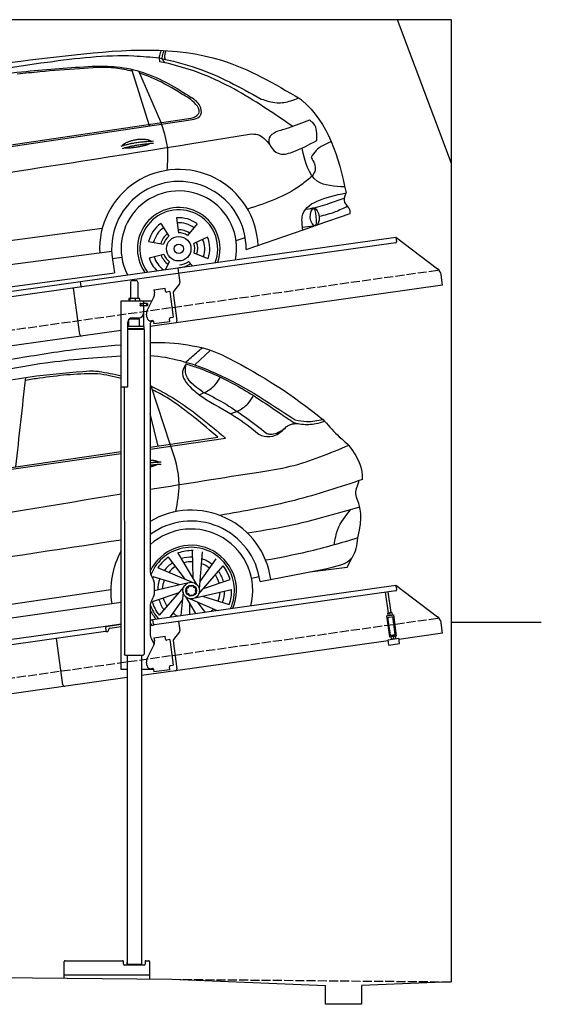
# Model space of a CAD drawing. Extents: x 524 to 6324, y 115 to 5590.
# Tile 3 of 3: x 3424 to 6324, y 115 to 5590. Entities that reach past the tile are written whole.
import ezdxf

# ---------------------------------------------------------------- set-up
doc = ezdxf.new("R2010")
doc.units = 0
doc.header["$LTSCALE"] = 10
doc.header["$MEASUREMENT"] = 0
doc.linetypes.add('GEN3', pattern=[6.25, 5, -1.25])
doc.layers.get('0').update_dxf_attribs({"linetype": 'CONTINUOUS'})
for name, color, linetype in [('3', 6, 'GEN3'), ('CAR', 1, 'CONTINUOUS'), ('SICHTBARE_KANTEN_DIN_', 7, 'CONTINUOUS')]:
    doc.layers.add(name, color=color, linetype=linetype)
doc.layers.add('AM_0', color=7, linetype='CONTINUOUS', lineweight=30)

# ---------------------------------------------------------------- blocks, each defined once
blk = doc.blocks.new('Car_K')
at = {"layer": 'CAR'}
for p, q in [((6164.8, 2977.2), (6066.2, 3291.5)), ((6251.6, 3328.5), (6222.3, 3334.3)), ((6227.4, 2999.5), (6106, 3280.8)), ((4395.3, 2725.6), (6371, 3016)), ((4457.7, 2723.8), (6379.4, 3009)), ((6400, 2878.8), (6721.1, 2932)), ((6314.8, 2466), (6325.8, 2382.9)), ((7078, 2518.3), (7033.7, 2512.4)), ((7097.5, 2427), (7280.2, 2490.6)), ((6228, 2434.9), (6272.4, 2363.7)), ((6430.7, 2432.2), (6376.7, 2368)), ((6702.2, 2289.4), (7078.6, 2420.4)), ((7088.7, 2421.6), (7015.7, 2413.2)), ((3981.4, 2150.9), (5902.5, 2408.8)), ((6487.1, 2359.3), (6411.4, 2323.1)), ((6646.2, 2340.6), (6697.1, 2356)), ((6160, 2335.1), (6242.5, 2319.9)), ((5954.6, 2278.4), (3966.6, 2017.9)), ((5958.2, 2240.3), (6010.5, 2246.7)), ((6162.8, 2243), (6244.2, 2263.2)), ((6490.7, 2238.6), (6413, 2270.1)), ((5959, 2235.1), (5969.5, 2160.9)), ((6253.6, 2178.8), (6276.6, 2221.2)), ((6404.1, 2198.9), (6381, 2223.2)), ((3987.9, 1892.3), (5969.5, 2160.9))]:
    blk.add_line(p, q, dxfattribs=at)
for radius in [67.9, 26.2]:
    blk.add_circle((6327.5, 2294.1), radius, dxfattribs=at)
for centre, radius, start, end in [((6328.2, 2294.5), 440.8, 2.3474, 183.225), ((6328.2, 2294.5), 373.9, 359.2176, 189.1412), ((6328.2, 2294.5), 321.3, 348.8956, 206.9157), ((6327.5, 2294.1), 229.5, 340.8187, 214.9011), ((6327.5, 2294.1), 216.8, 339.0715, 216.627), ((6327.5, 2294.1), 172.4, 53.2193, 94.2205), ((6327.5, 2294.1), 172.4, 125.2193, 166.2205), ((6327.5, 2294.1), 144.5, 125.86, 165.5798), ((6327.5, 2294.1), 144.5, 53.86, 93.5798), ((6328.2, 2294.5), 104.9, 127.8414, 164.3757), ((6327.5, 2294.1), 88.8, 128.352, 163.0878), ((6328.2, 2294.5), 104.9, 55.5455, 92.5344), ((6327.5, 2294.1), 88.8, 56.352, 91.0878), ((6327.5, 2294.1), 172.4, 341.2193, 22.2205), ((6327.5, 2294.1), 88.8, 344.352, 19.0878), ((6328.2, 2294.5), 104.9, 342.9932, 20.0652), ((6327.5, 2294.1), 144.5, 341.86, 21.5798), ((6327.5, 2294.1), 144.5, 197.86, 233.9391), ((6328.2, 2294.5), 104.9, 199.4717, 235.8081), ((6327.5, 2294.1), 88.8, 200.352, 235.0878), ((6327.5, 2294.1), 172.4, 197.2193, 225.0433), ((6328.2, 2294.5), 104.9, 270.9476, 307.6161), ((6327.5, 2294.1), 88.8, 272.352, 307.0878)]:
    blk.add_arc(centre, radius, start, end, dxfattribs=at)
blk.add_ellipse((7083.4, 2469.9), major_axis=(3.9, -48.6), ratio=0.501954, dxfattribs=at)
blk.add_ellipse((7084.2, 2470), major_axis=(-3.9, 48.6), ratio=0.168571, start_param=3.202195, end_param=6.343787, dxfattribs=at)
for points, degree, knots in [([(4960.4, 3268.4), (5220.3, 3306.4), (5747.3, 3383.4), (6478.6, 3434.2), (6859.6, 3211.3), (7001.7, 3128.2)], 3, [0, 0, 0, 0, 795.09308, 1612.404872, 2098.463299, 2098.463299, 2098.463299, 2098.463299]), ([(6230.2, 3397), (6226.2, 3388.1), (6218.4, 3370.6), (6217.5, 3347.9), (6221.5, 3336.7), (6222.3, 3334.3)], 3, [0, 0, 0, 0, 29.24014, 57.403103, 64.873278, 64.873278, 64.873278, 64.873278]), ([(6251.6, 3328.5), (6246.9, 3333.1), (6228.6, 3350.7), (6238.7, 3376.8), (6246.3, 3396.3)], 3, [0, 0, 0, 0, 18.755669, 72.745333, 72.745333, 72.745333, 72.745333]), ([(6253.7, 3347.2), (6252.2, 3350.9), (6246.1, 3366.6), (6252.6, 3383), (6257.6, 3395.6)], 3, [0, 0, 0, 0, 11.706548, 49.786773, 49.786773, 49.786773, 49.786773]), ([(5597.3, 3332.3), (5757.8, 3353.3), (5965, 3380.3), (6172, 3360), (6218.7, 3355.4)], 3, [0, 0, 0, 0, 482.524461, 623.054485, 623.054485, 623.054485, 623.054485]), ([(6218.7, 3355.4), (6289.3, 3338.9), (6488.9, 3292.1), (6668.7, 3191.7), (6784.9, 3126.8)], 3, [0, 0, 0, 0, 216.617018, 612.994024, 612.994024, 612.994024, 612.994024]), ([(4341, 2940.3), (4474.3, 3042.3), (4677, 3197.5), (5124.5, 3264.4), (5403, 3304.4), (5597.3, 3332.3)], 3, [0, 0, 0, 0, 491.496147, 747.712732, 1339.159351, 1339.159351, 1339.159351, 1339.159351]), ([(4486.6, 2990.7), (4545.8, 3035.8), (4651.4, 3116.2), (4859.3, 3171.2), (5126.1, 3235.8), (5464.3, 3284.2), (5722.9, 3301), (5845.3, 3309)], 3, [0, 0, 0, 0, 220.805775, 393.417908, 637.451139, 1046.907631, 1414.974246, 1414.974246, 1414.974246, 1414.974246]), ([(6069.6, 3280.7), (6038.8, 3288), (5942.4, 3308.2), (5768.6, 3294.5), (5586.9, 3281.8), (5471.6, 3269.2), (5429.6, 3264.6)], 3, [41.799079, 41.799079, 41.799079, 41.799079, 136.523198, 337.310325, 558.263041, 685.022454, 685.022454, 685.022454, 685.022454]), ([(5845.3, 3309), (5891.1, 3309.7), (6037.8, 3311.7), (6228.6, 3242.9), (6355.3, 3162.5), (6397.2, 3136)], 3, [0, 0, 0, 0, 136.913576, 439.008029, 587.851019, 587.851019, 587.851019, 587.851019]), ([(6962, 2973.9), (6854.9, 3047), (6678.6, 3167.2), (6435.7, 3281.1), (6303.2, 3315.2), (6251.6, 3328.5)], 3, [0, 0, 0, 0, 388.888323, 639.530882, 799.103011, 799.103011, 799.103011, 799.103011]), ([(6345.3, 3154.6), (6295.1, 3185.2), (6220, 3230.8), (6137.6, 3260.7), (6110.4, 3270.6)], 3, [0, 0, 0, 0, 175.790338, 262.536589, 262.536589, 262.536589, 262.536589]), ([(6371, 3016), (6388.2, 3018.1), (6415.7, 3021.6), (6452, 3057), (6412.6, 3116.7), (6372.3, 3139.4), (6345.3, 3154.6)], 3, [0, 0, 0, 0, 51.553973, 82.995085, 130.366625, 226.749074, 226.749074, 226.749074, 226.749074]), ([(6379.4, 3009), (6410.9, 3013.8), (6462.8, 3021.8), (6447.5, 3100.7), (6415.4, 3123.2), (6397.2, 3136)], 3, [0, 0, 0, 0, 78.119579, 128.2441, 194.566021, 194.566021, 194.566021, 194.566021]), ([(6784.9, 3126.8), (6814.2, 3117.2), (6868.4, 3099.5), (6941.3, 3111.8), (6979.4, 3127.2), (6993.7, 3132.9)], 3, [0, 0, 0, 0, 91.341985, 168.592505, 214.832146, 214.832146, 214.832146, 214.832146]), ([(7001.7, 3128.2), (7005.6, 3125), (7157.9, 3000.5), (7215.5, 2805.5), (7257.5, 2604.7)], 3, [0, 0, 0, 0, 15.036615, 589.271901, 589.271901, 589.271901, 589.271901]), ([(6263.4, 2730.5), (6266.6, 2774.9), (6273.1, 2867), (6243, 2954.3), (6227.4, 2999.5)], 3, [0, 0, 0, 0, 132.240957, 273.943093, 273.943093, 273.943093, 273.943093]), ([(7053.5, 3009.3), (7014.7, 2993.7), (6954.4, 2969.4), (6892.1, 2951.2), (6870, 2944.7)], 3, [0, 0, 0, 0, 125.442917, 194.674449, 194.674449, 194.674449, 194.674449]), ([(7094.4, 2896), (7096, 2931.7), (7098.1, 2978.9), (7062.2, 3003.4), (7053.5, 3009.3)], 3, [0, 0, 0, 0, 95.768478, 126.246125, 126.246125, 126.246125, 126.246125]), ([(6014.1, 2867), (6017.5, 2875.2), (6041.7, 2892.6), (6095.5, 2909.5), (6142.4, 2906.4), (6167.5, 2897.5), (6172.8, 2892.9), (6173, 2892.7)], 5, [0.0314681, 0.0314681, 0.0314681, 0.0314681, 0.0314681, 0.0314681, 0.300106, 0.500106, 0.5095952, 0.5095952, 0.5095952, 0.5095952, 0.5095952, 0.5095952]), ([(6721.1, 2932), (6736.6, 2932.4), (6782.5, 2933.5), (6813.2, 2896.8), (6833.7, 2872.3)], 3, [0, 0, 0, 0, 44.647461, 133.10462, 133.10462, 133.10462, 133.10462]), ([(6870, 2944.7), (6852.9, 2934.7), (6803.9, 2906.2), (6870.6, 2803.9), (6984.7, 2837.1), (7050.9, 2872.6), (7094.4, 2896)], 3, [0, 0, 0, 0, 52.903265, 151.334808, 229.980054, 381.029092, 381.029092, 381.029092, 381.029092]), ([(3091.3, 2219.7), (3169.4, 2269.8), (3429.6, 2436.6), (4576, 2588.6), (5593.2, 2750.5), (6400, 2878.8)], 3, [0, 0, 0, 0, 276.230985, 920.854723, 3391.651354, 3391.651354, 3391.651354, 3391.651354]), ([(6169.7, 2880.1), (6166.3, 2877.9), (6149.5, 2869.6), (6116.3, 2861), (6070, 2853.2), (6038.6, 2852.3), (6025.3, 2854.9)], 5, [0.6133618, 0.6133618, 0.6133618, 0.6133618, 0.6133618, 0.6133618, 0.700106, 0.9252293, 0.9252293, 0.9252293, 0.9252293, 0.9252293, 0.9252293]), ([(7250.4, 2638), (7193.2, 2640.7), (7061.6, 2646.7), (7030.5, 2779.2), (7013, 2854.2)], 3, [0, 0, 0, 0, 155.770402, 358.836919, 358.836919, 358.836919, 358.836919]), ([(7175.1, 2889.2), (7144, 2876.3), (7097.8, 2857.1), (7072, 2815.5), (7063.5, 2801.9)], 3, [0, 0, 0, 0, 97.204919, 144.463419, 144.463419, 144.463419, 144.463419]), ([(7063.5, 2801.9), (7077, 2778.2), (7097.4, 2742.3), (7076.2, 2709.6), (7069, 2698.4)], 3, [0, 0, 0, 0, 73.173803, 110.898164, 110.898164, 110.898164, 110.898164]), ([(7069, 2698.4), (7048.7, 2681), (6945.9, 2592.6), (6815.2, 2549.1), (6710.3, 2514.2)], 3, [0, 0, 0, 0, 79.931742, 405.379961, 405.379961, 405.379961, 405.379961]), ([(7017.6, 2399.2), (7014.1, 2424.5), (6997.2, 2547.2), (7142.3, 2579.3), (7257.5, 2604.7)], 3, [0, 0, 0, 0, 72.166123, 349.847067, 349.847067, 349.847067, 349.847067]), ([(7249.7, 2576.3), (7221.3, 2565.4), (7158.7, 2541.4), (7093.9, 2524.8), (7058.5, 2515.7)], 3, [0, 0, 0, 0, 91.392243, 200.73761, 200.73761, 200.73761, 200.73761]), ([(7280.2, 2490.6), (7280.4, 2497.2), (7281.2, 2520.9), (7239.5, 2549.6), (7251.4, 2586), (7257.5, 2604.7)], 3, [0, 0, 0, 0, 19.254038, 69.185953, 122.618833, 122.618833, 122.618833, 122.618833]), ([(7266.4, 2530.5), (7243.6, 2519.1), (7192.9, 2493.8), (7137.9, 2480.2), (7107.7, 2472.8)], 3, [0, 0, 0, 0, 76.497102, 169.362963, 169.362963, 169.362963, 169.362963])]:
    blk.add_open_spline(points, degree=degree, knots=knots, dxfattribs=at)
for points in [[(6008.1, 2865), (6081.4, 2889.7), (6187.9, 2893.3)], [(6014.6, 2851.8), (6086.7, 2874), (6187, 2881.6)]]:
    blk.add_open_spline(points, degree=2, dxfattribs=at)
blk = doc.blocks.new('Car 175  EG')
at = {"layer": 'CAR'}
for p, q in [((17942.7, 2925.1), (18029.7, 3007.7)), ((17807.2, 2484.1), (17701.6, 2806.9)), ((17998.3, 2771.1), (17969.5, 2758.7)), ((17738.9, 2474.2), (17694.5, 2655.1)), ((18179.5, 2666.2), (18144.5, 2652.6)), ((17694.5, 2467.7), (18071.6, 2522.7)), ((17694.5, 2456.6), (18114.8, 2517.3)), ((15837.3, 2188.3), (17534.5, 2433.4)), ((15904.4, 2206.8), (17534.5, 2444.4)), ((17955.3, 1703.5), (17848.1, 1882.3)), ((17933.5, 1739.9), (17930.9, 1895.1)), ((17968.7, 1678.3), (17987, 1886)), ((17890.7, 1732.6), (17797.3, 1856.7)), ((17964.7, 1650.1), (18101.6, 1807.4)), ((17972.4, 1720.6), (18061.5, 1847.8)), ((18790.6, 1800.4), (18815.7, 1851.6)), ((17929.7, 1716), (17737.9, 1797.6)), ((18306.1, 1721.4), (18669.7, 1792.2)), ((18582, 1775.1), (18790.6, 1800.4)), ((18790.6, 1800.4), (18790.6, 1800.4)), ((17860.4, 1701.6), (17711.9, 1747)), ((17901.7, 1711.1), (17717.5, 1668.7)), ((17992.6, 1682.1), (18139.4, 1732.6)), ((18258.8, 1739.1), (18301.3, 1749.3)), ((18262.9, 1713), (18263.1, 1713.1)), ((17476, 1674.8), (15621.3, 1399.3)), ((17854, 1658.6), (17707.2, 1608.1)), ((17881.9, 1690.6), (17744.9, 1533.3)), ((17877.9, 1662.4), (17866.4, 1531.8)), ((17944.9, 1629.7), (18148.1, 1676.4)), ((15569.8, 1327.3), (17534.5, 1606.5)), ((17874.2, 1620.1), (17807.2, 1524.5)), ((17891.3, 1637.2), (17947.6, 1543.3)), ((17913.1, 1600.9), (17914.1, 1538.6)), ((17916.9, 1624.7), (18068.4, 1560.2)), ((17955.9, 1608.1), (17999.3, 1550.5)), ((17986.2, 1639.2), (18134.7, 1593.7))]:
    blk.add_line(p, q, dxfattribs=at)
for points in [[(17920.9, 1693.7), (17910, 1697.7), (17905.8, 1686.2)], [(17937.8, 1687.5), (17932, 1699.2), (17920.9, 1693.7)], [(17905.8, 1686.2), (17894.4, 1680.6), (17899.7, 1669.8)], [(17899.7, 1669.8), (17895.5, 1658.4), (17907.5, 1653.9)], [(17907.5, 1653.9), (17913.7, 1641.3), (17925.7, 1647.2)], [(17925.7, 1647.2), (17936.6, 1643.2), (17940.8, 1654.6)], [(17946.4, 1669.9), (17951.1, 1682.6), (17937.8, 1687.5)], [(17940.8, 1654.6), (17951.4, 1659.8), (17946.4, 1669.9)]]:
    blk.add_lwpolyline(points, dxfattribs=at)
for radius in [46.1, 30.3]:
    blk.add_circle((17923.3, 1670.4), radius, dxfattribs=at)
for centre, radius, start, end in [((17923.3, 1670.4), 447.3, 8.0671, 120.7621), ((17923.3, 1670.6), 386.1, 7.5724, 126.344), ((17923.3, 1670.4), 342.3, 345.8099, 131.9522), ((17923.3, 1670.4), 252, 337.145, 154.8531), ((17923.3, 1670.4), 447.3, 150.3599, 189.1903), ((17923.3, 1670.4), 240.7, 335.5176, 158.5341), ((17926.3, 1667.8), 224.9, 88.0717, 109.5368), ((17923.3, 1670.4), 224.9, 124.0717, 145.5368), ((17923.3, 1670.4), 186, 123.4635, 143.1092), ((17923.3, 1670.4), 186, 87.4635, 107.1092), ((17923.3, 1670.4), 160.5, 86.9034, 104.8524), ((17923.3, 1670.4), 160.5, 50.9034, 68.8524), ((17923.3, 1670.4), 186, 51.4635, 71.1092), ((17923.3, 1670.4), 224.9, 16.0717, 37.5368), ((17923.3, 1670.4), 160.5, 122.9034, 140.8524), ((17923.3, 1670.4), 160.5, 14.9034, 32.8524), ((17923.3, 1670.4), 186, 15.4635, 35.1092), ((17923.3, 1670.4), 224.9, 160.0717, 162.5691), ((17923.3, 1670.4), 186, 159.4635, 179.1092), ((17923.3, 1670.4), 160.5, 158.9034, 176.8524), ((17923.3, 1670.4), 160.5, 338.9034, 356.8524), ((17923.3, 1670.4), 186, 339.4635, 359.1092), ((17923.3, 1670.4), 224.9, 340.0717, 1.5368), ((17923.3, 1670.4), 240.7, 199.0232, 220.2006), ((17923.3, 1670.4), 224.9, 196.0717, 217.5368), ((17923.3, 1670.4), 186, 195.4635, 215.1092), ((17923.3, 1670.4), 160.5, 194.9034, 212.8524), ((17923.3, 1670.4), 252, 204.7758, 218.5906), ((17923.3, 1670.4), 160.5, 230.9034, 242.1976), ((17923.3, 1670.4), 160.5, 314.3716, 320.8524), ((17923.3, 1670.4), 186, 231.4635, 231.5763)]:
    blk.add_arc(centre, radius, start, end, dxfattribs=at)
for points, degree, knots in [([(16902.4, 2952.8), (17016.6, 2972.7), (17226.3, 3009.3), (17438, 3029.4), (17534.5, 3037.6)], 3, [0, 0, 0, 0, 347.738814, 638.059887, 638.059887, 638.059887, 638.059887]), ([(17694.5, 3049.3), (17721.9, 3050.5), (17817.8, 3052.9), (17912.6, 3035), (17980.2, 3022.2)], 3, [36.023232, 36.023232, 36.023232, 36.023232, 118.259253, 323.761641, 323.761641, 323.761641, 323.761641]), ([(17894.3, 2940.5), (17913.4, 2958.3), (17943.1, 2985.9), (17974.2, 3011.8), (17985.2, 3021)], 3, [0, 0, 0, 0, 78.428284, 121.48938, 121.48938, 121.48938, 121.48938]), ([(17980.2, 3022.2), (18034.4, 3009.8), (18273.4, 2897.4), (18490.6, 2755.8), (18654.8, 2622.5)], 3, [0, 0, 0, 0, 159.874644, 787.271793, 787.271793, 787.271793, 787.271793]), ([(15618.2, 2264.7), (15674.3, 2311.2), (15844.4, 2452.1), (16141.1, 2707.5), (16615.8, 2842.2), (17080.9, 2943.8), (17393.7, 2966.3), (17534.5, 2975.9)], 3, [0, 0, 0, 0, 218.844855, 663.888154, 1156.086056, 1672.421782, 2095.069104, 2095.069104, 2095.069104, 2095.069104]), ([(17694.5, 2978.2), (17808.4, 2969.7), (18101.8, 2885.4), (18349.4, 2720.7), (18501.7, 2619.5)], 3, [139.277208, 139.277208, 139.277208, 139.277208, 481.738996, 1029.18941, 1029.18941, 1029.18941, 1029.18941]), ([(17895.3, 2930.6), (17886.3, 2916.6), (17856.6, 2869.7), (17897.6, 2824.4), (17926.4, 2792.6)], 3, [0, 0, 0, 0, 46.680661, 155.623615, 155.623615, 155.623615, 155.623615]), ([(17986.3, 2775.9), (17941.4, 2807.8), (17882.3, 2849.9), (17892.7, 2914.9), (17895.3, 2930.6)], 3, [0, 0, 0, 0, 144.333292, 190.14637, 190.14637, 190.14637, 190.14637]), ([(17895.3, 2930.6), (17918, 2923.4), (18022.9, 2890), (18201.4, 2803.7), (18370.2, 2688.1), (18468.2, 2621.9), (18494.3, 2604.2)], 3, [0, 0, 0, 0, 71.558507, 330.215647, 590.333374, 685.04901, 685.04901, 685.04901, 685.04901]), ([(15870.3, 2323.5), (15905.1, 2361.8), (16002.8, 2464), (16183.7, 2597.6), (16428.6, 2705), (16716.3, 2804.6), (17034, 2867.2), (17259.6, 2884.4), (17358.3, 2891.9)], 3, [117.352309, 117.352309, 117.352309, 117.352309, 272.540859, 541.806129, 784.156862, 1072.446581, 1454.195977, 1751.061842, 1751.061842, 1751.061842, 1751.061842]), ([(17404.3, 2875.7), (17398, 2875.8), (17289.8, 2877.4), (17155.3, 2862.8), (17028.2, 2843.7), (17002, 2839.5)], 3, [0, 0, 0, 0, 18.992086, 324.700837, 404.11148, 404.11148, 404.11148, 404.11148]), ([(17358.3, 2891.9), (17369.2, 2891.8), (17386.8, 2891.7), (17404.3, 2890.1), (17411, 2889.5)], 3, [0, 0, 0, 0, 32.704524, 52.753406, 52.753406, 52.753406, 52.753406]), ([(17998.3, 2771.1), (18018.8, 2783.4), (18055.1, 2805.3), (18076.4, 2841.6), (18085.7, 2857.5)], 3, [0, 0, 0, 0, 70.351085, 124.58113, 124.58113, 124.58113, 124.58113]), ([(17694.5, 2810.2), (17791.8, 2766.1), (17936.9, 2668.7), (18066.4, 2558.5), (18114.8, 2517.3)], 3, [295.386562, 295.386562, 295.386562, 295.386562, 615.655515, 806.888338, 806.888338, 806.888338, 806.888338]), ([(17926.4, 2792.6), (17946.3, 2776.6), (18020.7, 2716.8), (18158.7, 2652.9), (18256.2, 2574.6), (18299.4, 2540)], 3, [0, 0, 0, 0, 76.699266, 285.687388, 451.149568, 451.149568, 451.149568, 451.149568]), ([(18071.6, 2522.7), (18029.9, 2558.7), (17939, 2637.2), (17818.8, 2727.3), (17735.2, 2773.2), (17708.3, 2786.4)], 3, [0, 0, 0, 0, 165.293778, 360.516734, 449.744426, 449.744426, 449.744426, 449.744426]), ([(17986.3, 2775.9), (18025.5, 2757.3), (18152.1, 2692.4), (18265.4, 2605.1), (18344.3, 2544.3)], 3, [173.791125, 173.791125, 173.791125, 173.791125, 304.040601, 601.261725, 601.261725, 601.261725, 601.261725]), ([(18179.5, 2666.2), (18200.8, 2678.9), (18238.2, 2701.2), (18260.2, 2738.5), (18269.7, 2754.5)], 3, [0, 0, 0, 0, 72.9543, 128.034568, 128.034568, 128.034568, 128.034568]), ([(18299.4, 2540), (18308.9, 2535.5), (18337.9, 2522.1), (18399.7, 2530.2), (18433.7, 2562.7), (18452.2, 2580.2)], 3, [0, 0, 0, 0, 31.505533, 95.240557, 170.287739, 170.287739, 170.287739, 170.287739]), ([(18432.1, 2564.5), (18440.6, 2571.9), (18454, 2583.6), (18482.7, 2598.5), (18503.6, 2599), (18518, 2599.4)], 3, [0, 0, 0, 0, 34.045961, 53.123126, 95.503119, 95.503119, 95.503119, 95.503119]), ([(18494.3, 2604.2), (18508.5, 2601.2), (18548.8, 2592.8), (18607.9, 2594.4), (18649.3, 2607.5), (18665.1, 2612.6)], 3, [0, 0, 0, 0, 43.515092, 123.529277, 173.371696, 173.371696, 173.371696, 173.371696]), ([(18501.7, 2619.5), (18522.8, 2615.5), (18573.8, 2605.7), (18624.9, 2616.3), (18654.8, 2622.5)], 3, [0, 0, 0, 0, 63.99047, 154.400827, 154.400827, 154.400827, 154.400827]), ([(18665.1, 2612.6), (18691.5, 2582.7), (18733.4, 2535), (18782.2, 2494.5), (18800.4, 2479.4)], 3, [0, 0, 0, 0, 119.274596, 190.03314, 190.03314, 190.03314, 190.03314]), ([(18344.3, 2544.3), (18351, 2542.5), (18381.3, 2534.3), (18409.8, 2551.3), (18432.1, 2564.5)], 3, [0, 0, 0, 0, 20.52127, 92.463534, 92.463534, 92.463534, 92.463534]), ([(17694.5, 2233.7), (17895.9, 2266.1), (18156, 2307.4), (18531.3, 2365.3), (18693.2, 2434), (18800.4, 2479.4)], 3, [2383.729371, 2383.729371, 2383.729371, 2383.729371, 2995.204796, 3172.367939, 3519.626933, 3519.626933, 3519.626933, 3519.626933]), ([(17837.2, 2109.3), (17847.2, 2159.8), (17872, 2286.3), (17831.5, 2409.9), (17807.2, 2484.1)], 3, [0, 0, 0, 0, 152.149145, 381.393919, 381.393919, 381.393919, 381.393919]), ([(17694.5, 2396.5), (17707.3, 2396.3), (17719.7, 2394.8), (17729.9, 2392.3), (17737.5, 2389.1), (17741.6, 2385.6), (17741.8, 2385.4)], 5, [0.3470471, 0.3470471, 0.3470471, 0.3470471, 0.3470471, 0.3470471, 0.500106, 0.5095952, 0.5095952, 0.5095952, 0.5095952, 0.5095952, 0.5095952]), ([(17738.5, 2372.9), (17735.1, 2370.6), (17728.9, 2367.5), (17720.3, 2364.4), (17709.7, 2361.3), (17697.6, 2358.4), (17694.5, 2357.6)], 5, [0.6133618, 0.6133618, 0.6133618, 0.6133618, 0.6133618, 0.6133618, 0.700106, 0.7294819, 0.7294819, 0.7294819, 0.7294819, 0.7294819, 0.7294819]), ([(18874.8, 2287.8), (18749.6, 2246.1), (18490.5, 2159.9), (18221.5, 2112.8), (18082.5, 2088.4)], 3, [0, 0, 0, 0, 395.380199, 818.006387, 818.006387, 818.006387, 818.006387]), ([(18850.4, 1962.9), (18879.9, 2086.6), (18846.6, 2177), (18830.3, 2220.4), (18857, 2274.5), (18855.2, 2281.3)], 3, [0, 0, 0, 0, 191.520738, 358.507699, 388.935799, 388.935799, 388.935799, 388.935799]), ([(18860.3, 2135.2), (18718.1, 2093.4), (18512.6, 2033.1), (18301.2, 2000.2), (18236.1, 1990.1)], 3, [0, 0, 0, 0, 443.803429, 641.293289, 641.293289, 641.293289, 641.293289]), ([(18719.2, 1924.7), (18723.7, 1954.3), (18734.9, 2027.9), (18782.5, 2086), (18811.1, 2120.7)], 3, [0, 0, 0, 0, 88.353055, 219.93459, 219.93459, 219.93459, 219.93459]), ([(17534.5, 1951.4), (17167.9, 1895.6), (16474.5, 1790.1), (15779.9, 1692.9), (15452.5, 1647)], 3, [47.181125, 47.181125, 47.181125, 47.181125, 1159.478774, 2151.345069, 2151.345069, 2151.345069, 2151.345069]), ([(18850.4, 1962.9), (18756.8, 1935.3), (18587.9, 1885.4), (18414.9, 1853.1), (18337.7, 1838.7)], 3, [0, 0, 0, 0, 292.507954, 527.778072, 527.778072, 527.778072, 527.778072]), ([(18669.7, 1792.2), (18729.8, 1804.4), (18831.1, 1824.9), (18844.8, 1923), (18850.4, 1962.9)], 3, [0, 0, 0, 0, 162.530029, 273.799158, 273.799158, 273.799158, 273.799158])]:
    blk.add_open_spline(points, degree=degree, knots=knots, dxfattribs=at)
for points, degree in [([(16948.4, 2359), (16966.9, 2524.6), (16985.4, 2690.3), (17003.8, 2856)], 3), ([(17534.5, 2850.5), (17491.6, 2861.2), (17448, 2868.5), (17404.3, 2875.7)], 3), ([(17411, 2889.5), (17452.4, 2882), (17493.8, 2874.4), (17534.5, 2864.7)], 3), ([(18665.1, 2612.6), (18661.7, 2615.9), (18658.2, 2619.2), (18654.8, 2622.5)], 3), ([(18874.8, 2287.8), (18881.8, 2346.7), (18850.4, 2411.4), (18800.4, 2479.4)], 3), ([(17694.5, 2381.8), (17724, 2384.9), (17756.7, 2386)], 2), ([(17694.5, 2367.9), (17723.7, 2371.9), (17755.9, 2374.3)], 2), ([(15344.8, 1838.9), (16073.8, 1963.9), (16802.9, 2088.9), (17534.5, 2207.8)], 3)]:
    blk.add_open_spline(points, degree=degree, dxfattribs=at)

msp = doc.modelspace()

# ---------------------------------------------------------------- linework, layer by layer
for p, q in [((5824.1, 5590), (524.1, 5590)), ((5824.1, 4790), (5524.1, 5590)), ((5824.1, 240), (5824.1, 5590)), ((4302.6, 4209.4), (5515.7, 4379.9)), ((5514.9, 4349.5), (4303.8, 4179.3)), ((5515.7, 4379.9), (5519.2, 4355.1)), ((5515.7, 4379.9), (5747.6, 4205.1)), ((3762.8, 4134.5), (4302.5, 4210.4)), ((4303.8, 4179.3), (3770.1, 4104.3)), ((4302.5, 4210.4), (4306.8, 4179.7)), ((4306.8, 4179.7), (4313.9, 4129.3)), ((5775.3, 4113.4), (5767.1, 4172.1)), ((1284.1, 3785.2), (3762.9, 4133.6)), ((3766.7, 4106.8), (3762.8, 4134.5)), ((4040.8, 4130.6), (4040.8, 4040.6)), ((4050.8, 4140.6), (4070.8, 4140.6)), ((4080.8, 4130.6), (4080.8, 4040.6)), ((5775.3, 4113.4), (4148.8, 3884.8)), ((4312, 4121.9), (4278.6, 4077.7)), ((3770.1, 4104.3), (1284.1, 3754.9)), ((3758.7, 3840.1), (3722.5, 4097.6)), ((4170.7, 4087.9), (4233.1, 4096.6)), ((4170.7, 4087.9), (4173, 4072)), ((4173.6, 4067.8), (4173, 4072)), ((4235.4, 4080.8), (4233.1, 4096.6)), ((4235.4, 4080.8), (4235.5, 4079.8)), ((4241.1, 4075.6), (4242.1, 4075.7)), ((4258, 4077.9), (4242.1, 4075.7)), ((4258, 4077.9), (4278, 3935.3)), ((4276.7, 4070.3), (4298.4, 3916)), ((3988.8, 4027.6), (4160.2, 4027.6)), ((3988.8, 3547.6), (3988.8, 4027.6)), ((4030.9, 4038.2), (4030.9, 4027.6)), ((4051.6, 4040.6), (4033.6, 4040.6)), ((4036.6, 4038.2), (4036.6, 4027.6)), ((4078.6, 4040.6), (4051.6, 4040.6)), ((4066.5, 4038.2), (4066.5, 4027.6)), ((4088.3, 4040.6), (4078.6, 4040.6)), ((4090.7, 4038.2), (4090.7, 4027.6)), ((4097.5, 4011.6), (4093.8, 4011.6)), ((4131.8, 3999.6), (4093.9, 3999.6)), ((4094.8, 4001.8), (4094.8, 4009)), ((4097.5, 4011.6), (4109.8, 4011.6)), ((4109.8, 3999.1), (4097.5, 3999.1)), ((4097.8, 4011.6), (4097.8, 3999.6)), ((4111.8, 4011.6), (4109.8, 4011.6)), ((4111.8, 4011.6), (4112.8, 4011.6)), ((4112.8, 4017.6), (4112.8, 4014.6)), ((4113.5, 4011.6), (4112.8, 4011.6)), ((4112.8, 3999.6), (4112.8, 4011.6)), ((4131.1, 4011.6), (4113.5, 4011.6)), ((4113.8, 4012.1), (4113.8, 4027.6)), ((4132.8, 4012.1), (4113.8, 4012.1)), ((4113.8, 3884.7), (4113.8, 3999.1)), ((4132.8, 3999.1), (4113.8, 3999.1)), ((4131.1, 4011.6), (4131.8, 4011.6)), ((4131.8, 3999.6), (4131.8, 4011.6)), ((4132.6, 3973.5), (4170.1, 4047.1)), ((4133.8, 4011.1), (4133.8, 4000.1)), ((4112.8, 3996.1), (4112.8, 3957.6)), ((4131.9, 3933), (4129.1, 3952.8)), ((4024.8, 3550.6), (4024.8, 3907.6)), ((4090.8, 3924.6), (4030.8, 3923.9)), ((4030.8, 3884.7), (4030.8, 3923.9)), ((4042.8, 3924), (4042.8, 3931.6)), ((4049.8, 3932.6), (4087.8, 3932.6)), ((4078.8, 3924.5), (4078.8, 3932.6)), ((4090.8, 3884.6), (4090.8, 3924.6)), ((4148.8, 3892.6), (4148.8, 2534.3)), ((4162.4, 3917.1), (4154.5, 3915.9)), ((4168.1, 3912.8), (4170.2, 3897.9)), ((4259.3, 3910.5), (4170.2, 3897.9)), ((4256.9, 3927.3), (4257.1, 3926.3)), ((4259.3, 3910.5), (4257.1, 3926.3)), ((4262.2, 3933.1), (4261.2, 3933)), ((4262.2, 3933.1), (4278, 3935.3)), ((3988.8, 3862.4), (1284.1, 3482.2)), ((4115.8, 3884.6), (4024.8, 3884.6)), ((4115.8, 3871.4), (4024.8, 3871.4)), ((4112.8, 3869.6), (4024.8, 3869.6)), ((4115.8, 3867.9), (4024.8, 3867.9)), ((4112.8, 3869.6), (4115.8, 3871.4)), ((4112.8, 3869.6), (4115.8, 3867.9)), ((4113.8, 3869.1), (4113.8, 3870.2)), ((4115.8, 3871.4), (4115.8, 3884.6)), ((4115.8, 3867.9), (4115.9, 2061.6)), ((3988.8, 1977.6), (3988.8, 3547.6)), ((3988.8, 3547.6), (4021.8, 3547.6)), ((4005.8, 3547.6), (4005.9, 2061.6)), ((4162.2, 2484.3), (4168.5, 2473.4)), ((4148.8, 2252.8), (5515.7, 2444.9)), ((4171.8, 2460.9), (4171.8, 2394.3)), ((5514.9, 2414.5), (4173.1, 2225.9)), ((5516.8, 2437), (5515.7, 2444.9)), ((5515.7, 2444.9), (5747.6, 2270.1)), ((5516.8, 2437), (5519.2, 2420.1)), ((4168.5, 2381.8), (4162.2, 2371)), ((5473.7, 2290.9), (5457.5, 2406.4)), ((5489.6, 2293.1), (5473.3, 2408.6)), ((4148.8, 2321), (4148.8, 2184.7)), ((4164.5, 2251), (4148.8, 2248.8)), ((4167.5, 2230.2), (4164, 2254.9)), ((5463.9, 2274.5), (5503.5, 2280.1)), ((5463.9, 2274.5), (5480.2, 2158.7)), ((5465, 2266.6), (5504.6, 2272.2)), ((5470.5, 2290.4), (5469.8, 2289.9)), ((5469.8, 2289.9), (5471.8, 2276.1)), ((5492.8, 2293.5), (5470.5, 2290.4)), ((5485.4, 2168.5), (5471.5, 2267.5)), ((5472.6, 2275.7), (5471.8, 2276.1)), ((5483.5, 2278.8), (5481.9, 2290.5)), ((5492.8, 2293.5), (5493.6, 2293.2)), ((5493.6, 2293.2), (5495.5, 2279.4)), ((5494.8, 2278.9), (5495.5, 2279.4)), ((5512.1, 2172.2), (5498.1, 2271.3)), ((5519.8, 2164.2), (5503.5, 2280.1)), ((1284.1, 1850.2), (3901.6, 2218)), ((3901.6, 2218), (3988.8, 2230.3)), ((3901.6, 2218), (3902.7, 2210.1)), ((3988.8, 2226.3), (3902.1, 2214.1)), ((3905, 2193.3), (3902.7, 2210.1)), ((3917.6, 2194), (3917.4, 2195)), ((3925.9, 2206.3), (3988.8, 2215.2)), ((4155.1, 2228.4), (4155.2, 2227.4)), ((4160.9, 2223.2), (4165.8, 2223.9)), ((4306.8, 2244.7), (4313.9, 2194.3)), ((5775.3, 2178.4), (5767.1, 2237.1)), ((5824.1, 2240), (6324.1, 2240)), ((3900.8, 2187.6), (1284.1, 1819.9)), ((3664.6, 1891.9), (3628.5, 2149.4)), ((3664.6, 1891.9), (3628.5, 2149.4)), ((3908.3, 2187.7), (3913.3, 2188.4)), ((4170.7, 2152.9), (4233.1, 2161.6)), ((4170.7, 2152.9), (4173, 2137)), ((4173.6, 2132.8), (4173, 2137)), ((4235.4, 2145.8), (4233.1, 2161.6)), ((4235.4, 2145.8), (4235.5, 2144.8)), ((4241.1, 2140.6), (4242.1, 2140.7)), ((4258, 2142.9), (4242.1, 2140.7)), ((4258, 2142.9), (4278, 2000.3)), ((4276.7, 2135.3), (4298.4, 1981)), ((4312, 2186.9), (4278.6, 2142.7)), ((5473.3, 2136), (4289.9, 1969.7)), ((5472.3, 2142.6), (5531.8, 2151)), ((5476.5, 2112.9), (5472.3, 2142.6)), ((5479.1, 2166.6), (5518.7, 2172.2)), ((5480.2, 2158.7), (5519.8, 2164.2)), ((5485.4, 2168.5), (5512.1, 2172.2)), ((5488.8, 2159.9), (5488.2, 2159.4)), ((5488.2, 2159.4), (5490.1, 2145.6)), ((5490.9, 2145.2), (5490.1, 2145.6)), ((5491, 2168.3), (5490.8, 2169.3)), ((5500.2, 2160), (5501.8, 2148.3)), ((5506.8, 2170.5), (5506.7, 2171.5)), ((5511.1, 2163), (5511.9, 2162.7)), ((5511.9, 2162.7), (5513.9, 2148.9)), ((5513.2, 2148.4), (5513.9, 2148.9)), ((5535.9, 2121.3), (5531.8, 2151)), ((5775.3, 2178.4), (5532.7, 2144.3)), ((4132.6, 2038.5), (4170.1, 2112.1)), ((4162.2, 2134.7), (4172.2, 2117.3)), ((5476.5, 2112.9), (5535.9, 2121.3)), ((4012.9, 2054.6), (4005.9, 2061.6)), ((4108.9, 2054.6), (4012.9, 2054.6)), ((4020.9, 2054.6), (4021, 338.6)), ((4100.9, 2054.6), (4101, 338.7)), ((4108.9, 2054.6), (4115.9, 2061.6)), ((4020.9, 1977.6), (3988.8, 1977.6)), ((4168.1, 1977.6), (4100.9, 1977.6)), ((4131.9, 1998), (4129.1, 2017.8)), ((4162.4, 1982.1), (4154.5, 1980.9)), ((4168.1, 1977.8), (4170.2, 1962.9)), ((4259.3, 1975.5), (4170.2, 1962.9)), ((4256.9, 1992.3), (4257.1, 1991.3)), ((4259.3, 1975.5), (4257.1, 1991.3)), ((4262.2, 1998.1), (4261.2, 1998)), ((4262.2, 1998.1), (4278, 2000.3)), ((4020.9, 1931.9), (1284.1, 1547.2)), ((4289.9, 1969.7), (4100.9, 1943.1)), ((3671, 259.7), (3671, 352.6)), ((3676, 357.6), (3996, 357.6)), ((4001, 337.6), (4001, 352.6)), ((4116, 332.6), (4006, 332.6)), ((4021, 338.6), (4021, 349.6)), ((4022, 337.6), (4021, 338.6)), ((4022, 337.6), (4100, 337.6)), ((4035, 337.6), (4035, 332.6)), ((4087, 337.6), (4087, 332.6)), ((4100, 337.6), (4101, 338.7)), ((4121, 352.6), (4121, 337.6)), ((4126, 357.6), (4141, 357.6)), ((4146, 352.6), (4146, 255.2)), ((524.1, 290), (4269.1, 254)), ((4146, 277.6), (3671, 277.6)), ((4269.1, 254), (5124.1, 219.9)), ((5124.1, 115), (5124.1, 219.9)), ((5824.1, 240), (5323.6, 219.9)), ((5323.6, 219.9), (5324.1, 115)), ((5324.1, 115), (5124.1, 115))]:
    msp.add_line(p, q)
for points in [[(4168.1, 3912.8, 0), (4168.1, 3912.8, 0), (4168.1, 3912.8, 0), (4168.1, 3912.8, 0), (4168.1, 3912.8, 0), (4168.1, 3912.8, 0), (4168.1, 3912.8, 0), (4168.1, 3912.9, 0), (4168.1, 3912.9, 0), (4168.1, 3912.9, 0), (4168.1, 3912.9, 0), (4168.1, 3912.9, 0), (4168.1, 3912.9, 0), (4168.1, 3912.9, 0), (4168.1, 3912.9, 0), (4168.1, 3912.9, 0), (4168.1, 3912.9, 0), (4168.1, 3912.9, 0), (4168.1, 3912.9, 0), (4168.1, 3912.9, 0), (4168.1, 3913, 0), (4168.1, 3913, 0), (4168.1, 3913, 0), (4168.1, 3913, 0), (4168.1, 3913, 0), (4168.1, 3913, 0), (4168.1, 3913, 0), (4168.1, 3913, 0), (4168.1, 3913, 0), (4168.1, 3913, 0), (4168.1, 3913, 0), (4168, 3913, 0), (4168, 3913, 0), (4168, 3913.1, 0), (4168, 3913.1, 0), (4168, 3913.1, 0), (4168, 3913.1, 0), (4168, 3913.1, 0), (4168, 3913.1, 0), (4168, 3913.1, 0), (4168, 3913.1, 0), (4168, 3913.1, 0), (4168, 3913.1, 0), (4168, 3913.1, 0), (4168, 3913.1, 0), (4168, 3913.1, 0), (4168, 3913.2, 0), (4168, 3913.2, 0), (4168, 3913.2, 0), (4168, 3913.2, 0), (4168, 3913.2, 0), (4168, 3913.2, 0), (4168, 3913.2, 0), (4168, 3913.2, 0), (4168, 3913.2, 0), (4168, 3913.2, 0), (4168, 3913.2, 0), (4168, 3913.2, 0), (4168, 3913.2, 0), (4168, 3913.3, 0), (4168, 3913.3, 0), (4168, 3913.3, 0), (4168, 3913.3, 0), (4168, 3913.3, 0), (4168, 3913.3, 0), (4168, 3913.3, 0), (4168, 3913.3, 0), (4168, 3913.3, 0), (4168, 3913.3, 0), (4168, 3913.3, 0), (4168, 3913.3, 0), (4168, 3913.3, 0), (4168, 3913.4, 0), (4168, 3913.4, 0), (4168, 3913.4, 0), (4168, 3913.4, 0), (4168, 3913.4, 0), (4168, 3913.4, 0), (4168, 3913.4, 0), (4168, 3913.4, 0), (4168, 3913.4, 0), (4168, 3913.4, 0), (4168, 3913.4, 0), (4168, 3913.4, 0), (4168, 3913.4, 0), (4168, 3913.5, 0), (4167.9, 3913.5, 0), (4167.9, 3913.5, 0), (4167.9, 3913.5, 0), (4167.9, 3913.5, 0), (4167.9, 3913.5, 0), (4167.9, 3913.5, 0), (4167.9, 3913.5, 0), (4167.9, 3913.5, 0), (4167.9, 3913.5, 0), (4167.9, 3913.5, 0), (4167.9, 3913.5, 0), (4167.9, 3913.5, 0), (4167.9, 3913.6, 0), (4167.9, 3913.6, 0), (4167.9, 3913.6, 0), (4167.9, 3913.6, 0), (4167.9, 3913.6, 0), (4167.9, 3913.6, 0), (4167.9, 3913.6, 0), (4167.9, 3913.6, 0), (4167.9, 3913.6, 0), (4167.9, 3913.6, 0), (4167.9, 3913.6, 0), (4167.9, 3913.6, 0), (4167.9, 3913.6, 0), (4167.9, 3913.7, 0), (4167.9, 3913.7, 0), (4167.9, 3913.7, 0), (4167.9, 3913.7, 0), (4167.9, 3913.7, 0), (4167.9, 3913.7, 0), (4167.9, 3913.7, 0), (4167.9, 3913.7, 0), (4167.9, 3913.7, 0), (4167.9, 3913.7, 0), (4167.9, 3913.7, 0), (4167.9, 3913.7, 0), (4167.9, 3913.7, 0), (4167.9, 3913.8, 0), (4167.9, 3913.8, 0), (4167.9, 3913.8, 0), (4167.8, 3913.8, 0)], [(4168.1, 1977.8, 0), (4168.1, 1977.8, 0), (4168.1, 1977.8, 0), (4168.1, 1977.8, 0), (4168.1, 1977.8, 0), (4168.1, 1977.8, 0), (4168.1, 1977.8, 0), (4168.1, 1977.9, 0), (4168.1, 1977.9, 0), (4168.1, 1977.9, 0), (4168.1, 1977.9, 0), (4168.1, 1977.9, 0), (4168.1, 1977.9, 0), (4168.1, 1977.9, 0), (4168.1, 1977.9, 0), (4168.1, 1977.9, 0), (4168.1, 1977.9, 0), (4168.1, 1977.9, 0), (4168.1, 1977.9, 0), (4168.1, 1977.9, 0), (4168.1, 1978, 0), (4168.1, 1978, 0), (4168.1, 1978, 0), (4168.1, 1978, 0), (4168.1, 1978, 0), (4168.1, 1978, 0), (4168.1, 1978, 0), (4168.1, 1978, 0), (4168.1, 1978, 0), (4168.1, 1978, 0), (4168.1, 1978, 0), (4168, 1978, 0), (4168, 1978, 0), (4168, 1978.1, 0), (4168, 1978.1, 0), (4168, 1978.1, 0), (4168, 1978.1, 0), (4168, 1978.1, 0), (4168, 1978.1, 0), (4168, 1978.1, 0), (4168, 1978.1, 0), (4168, 1978.1, 0), (4168, 1978.1, 0), (4168, 1978.1, 0), (4168, 1978.1, 0), (4168, 1978.1, 0), (4168, 1978.2, 0), (4168, 1978.2, 0), (4168, 1978.2, 0), (4168, 1978.2, 0), (4168, 1978.2, 0), (4168, 1978.2, 0), (4168, 1978.2, 0), (4168, 1978.2, 0), (4168, 1978.2, 0), (4168, 1978.2, 0), (4168, 1978.2, 0), (4168, 1978.2, 0), (4168, 1978.2, 0), (4168, 1978.3, 0), (4168, 1978.3, 0), (4168, 1978.3, 0), (4168, 1978.3, 0), (4168, 1978.3, 0), (4168, 1978.3, 0), (4168, 1978.3, 0), (4168, 1978.3, 0), (4168, 1978.3, 0), (4168, 1978.3, 0), (4168, 1978.3, 0), (4168, 1978.3, 0), (4168, 1978.3, 0), (4168, 1978.4, 0), (4168, 1978.4, 0), (4168, 1978.4, 0), (4168, 1978.4, 0), (4168, 1978.4, 0), (4168, 1978.4, 0), (4168, 1978.4, 0), (4168, 1978.4, 0), (4168, 1978.4, 0), (4168, 1978.4, 0), (4168, 1978.4, 0), (4168, 1978.4, 0), (4168, 1978.4, 0), (4168, 1978.5, 0), (4167.9, 1978.5, 0), (4167.9, 1978.5, 0), (4167.9, 1978.5, 0), (4167.9, 1978.5, 0), (4167.9, 1978.5, 0), (4167.9, 1978.5, 0), (4167.9, 1978.5, 0), (4167.9, 1978.5, 0), (4167.9, 1978.5, 0), (4167.9, 1978.5, 0), (4167.9, 1978.5, 0), (4167.9, 1978.5, 0), (4167.9, 1978.6, 0), (4167.9, 1978.6, 0), (4167.9, 1978.6, 0), (4167.9, 1978.6, 0), (4167.9, 1978.6, 0), (4167.9, 1978.6, 0), (4167.9, 1978.6, 0), (4167.9, 1978.6, 0), (4167.9, 1978.6, 0), (4167.9, 1978.6, 0), (4167.9, 1978.6, 0), (4167.9, 1978.6, 0), (4167.9, 1978.6, 0), (4167.9, 1978.7, 0), (4167.9, 1978.7, 0), (4167.9, 1978.7, 0), (4167.9, 1978.7, 0), (4167.9, 1978.7, 0), (4167.9, 1978.7, 0), (4167.9, 1978.7, 0), (4167.9, 1978.7, 0), (4167.9, 1978.7, 0), (4167.9, 1978.7, 0), (4167.9, 1978.7, 0), (4167.9, 1978.7, 0), (4167.9, 1978.7, 0), (4167.9, 1978.8, 0), (4167.9, 1978.8, 0), (4167.9, 1978.8, 0), (4167.8, 1978.8, 0)]]:
    msp.add_polyline3d(points)
for centre, radius, start, end in [((5514.2, 4354.4), 5, 278, 8), ((5717.5, 4165.2), 50, 8, 53), ((4050.8, 4130.6), 10, 90, 180), ((4070.8, 4130.6), 10, 0, 90), ((4304, 4127.9), 10, 323, 8), ((4138.9, 4063), 35, 333, 8), ((4240.5, 4080.5), 5, 188, 278), ((4286.6, 4071.7), 10, 143, 188), ((4039.3, 4033.1), 9.81, 138.3564, 148.753), ((4034.1, 4037.9), 2.75, 100.7661, 142.4343), ((4033.7, 4038.5), 2.09, 44.8448, 91.5619), ((4029.6, 4034.1), 8.11, 30.3376, 47.0532), ((4051.5, 3993.3), 47.4, 71.4743, 108.3354), ((4078.6, 4009.3), 31.3, 67.162, 112.72), ((4085.3, 4035.2), 6.2, 28.4134, 60.7068), ((4094.8, 4011.6), 1, 48.5904, 221.4096), ((4094.8, 3999.1), 1, 138.5904, 311.4096), ((4091.8, 4009), 3, 0, 41.4096), ((4091.8, 4001.8), 3, 318.5904, 0), ((4097.5, 4014.6), 3, 228.5904, 270), ((4097.5, 3996.1), 3, 90, 131.4096), ((4102.8, 4017.6), 10, 0, 90), ((4109.8, 4014.6), 3, 270, 0), ((4109.8, 3996.1), 3, 0, 90), ((4132.8, 4011.1), 1, 0, 90), ((4132.8, 4000.1), 1, 270, 0), ((4087.8, 3957.6), 25, 270, 0), ((4163.8, 3957.6), 35, 153, 188), ((4049.8, 3907.6), 25, 90, 180), ((4151.7, 3935.7), 20, 188, 278), ((4173.8, 3892.6), 25, 108.6472, 180), ((4163.1, 3912.1), 5, 19.537, 98), ((4261.9, 3928), 5, 98, 188), ((4288.5, 3914.6), 10, 278, 8), ((3768.6, 3841.5), 10, 188, 278), ((4021.8, 3550.6), 3, 270, 0), ((4248.8, 2534.3), 100, 180, 210), ((4146.8, 2460.9), 25, 0, 30), ((5514.2, 2419.4), 5, 278, 8), ((4248.8, 2321), 100, 150, 180), ((4146.8, 2394.3), 25, 330, 0), ((5478.2, 2273.5), 17.4, 77.7758, 118.2123), ((5475.3, 2294), 17.3, 257.7374, 298.2906), ((5490.1, 2275.1), 17.4, 77.8275, 118.1868), ((5487.2, 2295.8), 17.4, 257.806, 298.1683), ((5717.5, 2230.2), 50, 8, 53), ((3900.1, 2192.6), 5, 278, 8), ((3912.6, 2193.3), 5, 278, 8), ((3927.3, 2196.4), 10, 98, 188), ((4145.2, 2227), 10, 8, 68.7289), ((4160.2, 2228.1), 5, 188, 278), ((4165.1, 2228.8), 5, 278, 334.7633), ((4172.4, 2230.9), 5, 188, 278), ((4304, 2192.9), 10, 323, 8), ((3907.7, 2192.6), 5, 221.2367, 278), ((4248.8, 2184.7), 100, 180, 210), ((4240.5, 2145.5), 5, 188, 278), ((4286.6, 2136.7), 10, 143, 188), ((5496.5, 2143), 17.4, 77.7758, 118.2123), ((5493.6, 2163.5), 17.3, 257.7374, 298.2906), ((5508.4, 2144.6), 17.4, 77.8275, 118.1868), ((5505.5, 2165.3), 17.4, 257.806, 298.1683), ((4138.9, 2128), 35, 333, 8), ((4165.9, 2364.2), 321, 254.6793, 254.6861), ((4163.8, 2022.6), 35, 153, 188), ((4151.7, 2000.7), 20, 188, 278), ((4163.1, 1977.1), 5, 19.537, 98), ((4261.9, 1993), 5, 98, 188), ((4288.5, 1979.6), 10, 278, 8), ((3674.5, 1893.3), 10, 188, 278), ((3674.5, 1893.3), 10, 188, 278), ((3676, 352.6), 5, 90, 180), ((3996, 352.6), 5, 0, 90), ((4006, 337.6), 5, 180, 270), ((4116, 337.6), 5, 270, 0), ((4126, 352.6), 5, 90, 180), ((4141, 352.6), 5, 0, 90)]:
    msp.add_arc(centre, radius, start, end)
at = {"layer": '3'}
for p, q in [((747.5, 3494.7), (5754.9, 4198.4)), ((747.5, 1559.7), (5754.9, 2263.4)), ((4269.1, 254), (5824.1, 240))]:
    msp.add_line(p, q, dxfattribs=at)
at = {"layer": 'SICHTBARE_KANTEN_DIN_'}
msp.add_arc((3769.6, 4107.2), 3, 188, 278, dxfattribs=at)

# ---------------------------------------------------------------- block references
at = {"layer": 'AM_0'}
msp.add_blockref('Car 175  EG', (-13545.7, 745.1), dxfattribs=at)
at = {"layer": 'CAR'}
msp.add_blockref('Car_K', (-2019.1, 2022.2), dxfattribs=at)

doc.saveas('drawing.dxf')
